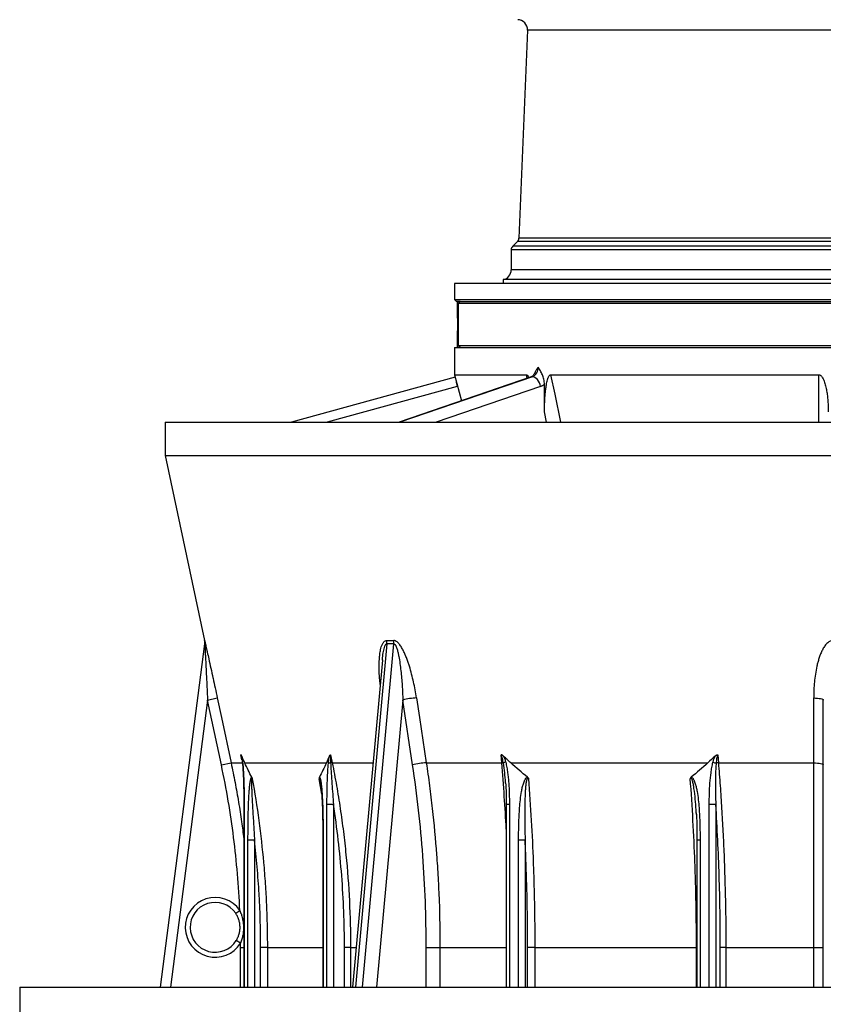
# Model space of a CAD drawing. Header units: millimetres. Extents: x 1225 to 2867, y 133 to 3867.
# Tile 3 of 12: x 1225 to 2031, y 869 to 1857. Entities that reach past the tile are written whole.
import ezdxf

# ---------------------------------------------------------------- set-up
doc = ezdxf.new("R2010")
doc.units = ezdxf.units.MM

msp = doc.modelspace()

# ---------------------------------------------------------------- linework, layer by layer
at = {"color": 7, "linetype": 'Continuous', "lineweight": 25}
for p, q in [((1733.81, 1846.43), (1725.15, 1637.49)), ((1723.69, 1634.16), (1719, 1629.47)), ((1717.54, 1625.93), (1717.54, 1605.82)), ((1660.54, 1592), (1660.54, 1576)), ((2430.54, 1592), (1660.54, 1592)), ((1709.54, 1596.03), (1709.54, 1592)), ((2381.54, 1596.03), (1709.54, 1596.03)), ((1660.54, 1576), (1662.54, 1574)), ((1660.54, 1576), (2430.54, 1576)), ((1666.24, 1574), (1662.54, 1574)), ((1663.54, 1559.73), (1663.54, 1574)), ((1663.56, 1574), (1663.56, 1559.48)), ((2430.54, 1572), (1664.5, 1572)), ((1664.5, 1530), (1664.5, 1572)), ((1666.24, 1574), (2428.54, 1574)), ((1663.54, 1559.73), (1663.54, 1542.28)), ((1663.54, 1528), (1663.54, 1542.28)), ((1663.56, 1542.52), (1663.56, 1528)), ((1660.54, 1528), (1660.54, 1500.5)), ((1660.54, 1528), (2430.54, 1528)), ((1664.5, 1530), (2430.54, 1530)), ((1661.19, 1498.05), (1497.29, 1453)), ((1737.52, 1498.32), (1605.3, 1453)), ((1738.74, 1498.52), (1605.93, 1453)), ((1660.54, 1500.5), (1667.55, 1474.34)), ((1660.54, 1500.5), (1732.75, 1500.5)), ((1757.08, 1500.5), (2026.03, 1500.5)), ((2026.04, 1453), (2026.03, 1500.5)), ((1663.26, 1488.86), (1532.8, 1453)), ((1746.99, 1488.86), (1642.38, 1453)), ((1750.87, 1463.32), (1750.87, 1490.93)), ((1753.03, 1453), (1750.87, 1463.32)), ((1370.54, 1453), (1370.54, 1419.35)), ((1370.54, 1453), (2720.54, 1453)), ((1370.54, 1419.35), (1409.98, 1233.79)), ((1370.54, 1419.35), (2720.54, 1419.35)), ((1365.69, 886), (1410.12, 1230.49)), ((1588.31, 1214.28), (1558.37, 886)), ((1588.32, 1214.39), (1588.31, 1214.28)), ((1588.36, 1214.28), (1588.39, 1214.57)), ((1412.93, 1174.11), (1422.71, 1176.19)), ((1426.8, 1108.92), (1412.93, 1174.11)), ((1618.63, 1108.92), (1608.83, 1174.11)), ((2030.54, 886), (2030.54, 1174.11)), ((1446.94, 1116.96), (1447.02, 1116.56)), ((1536.38, 1119.25), (1538.03, 1111)), ((1708.08, 1111), (1707.39, 1119.25)), ((1924.61, 1119.25), (1925.29, 1111)), ((1426.8, 1108.92), (1436.57, 1111)), ((1436.57, 1111), (1448.06, 1111)), ((1450.28, 1111), (1532.14, 1111)), ((1632.33, 1111), (1708.08, 1111)), ((1717.11, 1111), (1914.74, 1111)), ((1925.29, 1111), (2020.93, 1111)), ((1526.23, 1091.72), (1526.18, 1092.04)), ((1711.88, 1090.63), (1711.87, 1090.87)), ((1449.31, 1069.25), (1449.31, 886)), ((1539.26, 1069.25), (1532.73, 1069.25)), ((1712.6, 1069.25), (1712.6, 886)), ((1922.7, 1069.25), (1916.17, 1069.25)), ((1903.15, 1060.65), (1903.13, 1060.97)), ((1460.05, 1033.34), (1453.51, 1033.34)), ((1528.52, 1033.34), (1528.52, 886)), ((1731.46, 1033.34), (1724.92, 1033.34)), ((1903.84, 1033.34), (1903.84, 886)), ((1441.15, 960.14), (1445.27, 962.97)), ((1446.05, 930.21), (1441.79, 932.85)), ((1472.93, 925.87), (1466.16, 925.87)), ((1556.33, 925.87), (1550.27, 925.87)), ((1632.25, 925.87), (1646.09, 925.87)), ((1741.19, 925.87), (1733.99, 925.87)), ((1741.19, 925.87), (1903.34, 925.87)), ((1932.84, 925.87), (1927.26, 925.87)), ((1932.84, 925.87), (2020.95, 925.87)), ((2020.95, 925.87), (2030.54, 925.87)), ((1224.54, 886), (1224.54, 849)), ((1224.54, 886), (2866.54, 886))]:
    msp.add_line(p, q, dxfattribs=at)
at = {"color": 1, "linetype": 'Continuous', "lineweight": 25}
for p, q in [((2357.26, 1846.43), (1733.81, 1846.43)), ((2367.38, 1634.16), (1723.69, 1634.16)), ((2365.92, 1637.49), (1725.15, 1637.49)), ((2373.54, 1625.93), (1717.54, 1625.93)), ((2372.07, 1629.47), (1719, 1629.47)), ((2373.54, 1605.82), (1717.54, 1605.82)), ((1733.5, 1496.94), (1732.75, 1500.5)), ((1663.63, 1488.96), (1663.26, 1488.86)), ((1409.99, 1233.84), (1410.09, 1233.45)), ((1592.7, 1230.49), (1561.28, 886)), ((1568.35, 886), (1599.77, 1230.49)), ((1412.93, 1174.11), (1375.78, 886)), ((1608.83, 1174.11), (1582.55, 886)), ((1447.44, 1114.07), (1446.41, 1119.25)), ((1538.03, 1111), (1578.89, 1111)), ((1527.47, 1079.79), (1524.94, 1095.19)), ((1526.29, 1091.37), (1526.42, 1090.62)), ((1449.69, 1069.25), (1449.31, 1069.25)), ((1449.69, 1069.25), (1449.69, 886)), ((1532.73, 886), (1532.73, 1069.25)), ((1539.26, 1069.25), (1539.26, 886)), ((1715.68, 1069.25), (1712.6, 1069.25)), ((1715.68, 1069.25), (1715.68, 886)), ((1916.17, 886), (1916.17, 1069.25)), ((1922.7, 1069.25), (1922.7, 886)), ((1903.17, 1060.3), (1903.32, 1057.47)), ((1453.51, 886), (1453.51, 1033.34)), ((1460.05, 1033.34), (1460.05, 886)), ((1528.9, 1033.34), (1528.52, 1033.34)), ((1528.9, 1033.34), (1528.9, 886)), ((1724.92, 886), (1724.92, 1033.34)), ((1731.46, 1033.34), (1731.46, 886)), ((1906.93, 1033.34), (1903.84, 1033.34)), ((1906.93, 1033.34), (1906.93, 886)), ((1446.06, 925.87), (1449.31, 925.87)), ((1446.06, 886), (1446.06, 925.87)), ((1466.16, 886), (1466.16, 925.87)), ((1472.93, 925.87), (1528.52, 925.87)), ((1472.93, 925.87), (1472.93, 886)), ((1550.27, 886), (1550.27, 925.87)), ((1556.33, 925.87), (1562, 925.87)), ((1556.33, 925.87), (1556.33, 886)), ((1632.25, 886), (1632.25, 925.87)), ((1646.09, 925.87), (1712.6, 925.87)), ((1646.09, 925.87), (1646.09, 886)), ((1733.99, 886), (1733.99, 925.87)), ((1741.19, 925.87), (1741.19, 886)), ((1903.84, 925.87), (1903.34, 925.87)), ((1903.34, 886), (1903.34, 925.87)), ((1927.26, 886), (1927.26, 925.87)), ((1932.84, 925.87), (1932.84, 886)), ((2020.95, 886), (2020.95, 925.87))]:
    msp.add_line(p, q, dxfattribs=at)
at = {"color": 1, "linetype": 'Continuous', "lineweight": 25, "flags": 128}
msp.add_lwpolyline([(1738.74, 1498.52), (1737.56, 1498.33), (1737.52, 1498.32)], dxfattribs=at)
at = {"color": 7, "linetype": 'Continuous', "lineweight": 25, "flags": 128}
for points in [[(1746.99, 1488.86), (1746.48, 1490.74), (1745.75, 1492.55), (1744.82, 1494.22), (1743.74, 1495.69), (1742.54, 1496.89), (1741.28, 1497.78), (1739.99, 1498.33), (1738.74, 1498.52)], [(1757.08, 1500.5), (1761.13, 1481.18), (1767.04, 1453)], [(1422.71, 1176.19), (1426.87, 1156.62), (1436.57, 1111)], [(1622.53, 1176.19), (1625.48, 1156.62), (1632.33, 1111)], [(2020.93, 1111), (2020.93, 1130.56), (2020.92, 1176.19)], [(2020.92, 1176.19), (2022.82, 1176.13), (2024.63, 1176.01), (2026.29, 1175.81), (2027.74, 1175.55), (2028.93, 1175.24), (2029.81, 1174.89), (2030.35, 1174.5), (2030.54, 1174.11)], [(2020.93, 1111), (2022.82, 1110.95), (2024.63, 1110.82), (2026.29, 1110.62), (2027.75, 1110.36), (2028.93, 1110.05), (2029.81, 1109.7), (2030.35, 1109.32), (2030.54, 1108.92)]]:
    msp.add_lwpolyline(points, dxfattribs=at)
at = {"color": 7, "linetype": 'Continuous', "lineweight": 25}
for centre, radius, start, end in [((1723.82, 1846.84), 10, 357.62642, 89), ((1720.16, 1637.69), 5, 315, 357.62642), ((1722.54, 1625.93), 5, 135, 180), ((1707.54, 1605.82), 10, 281.53696, 0), ((1734.66, 1507.53), 9.9, 294.35203, 3.72717), ((1742.39, 1502.11), 14.03, 289.15882, 307.17384), ((1400.2, 1231.71), 10, 352.65139, 12.0182), ((1400.21, 1231.76), 10, 352.65122, 12.00989), ((1578.77, 1231.99), 14, 353.84775, 7.62134), ((1585.68, 1231.54), 14.12, 355.72721, 9.39564), ((1624.18, 1119.13), 57.08, 91.64733, 105.60016), ((1537.7, 1117.26), 6.58, 238.46433, 258.76804), ((1539.91, 1088.52), 22.56, 94.77022, 98.90039), ((1633.98, 1053.94), 57.09, 91.65557, 105.59979), ((1707.82, 1102.5), 8.51, 77.63178, 88.25391), ((1717.53, 1092.54), 19.9, 106.13658, 113.35164), ((1933.35, 1156.16), 46.51, 253.13054, 257.20254), ((1926.33, 1085.84), 25.18, 92.3569, 97.48814), ((1420.54, 946), 30, 34.45076, 328.24919), ((1420.54, 946), 25, 34.45076, 328.24919)]:
    msp.add_arc(centre, radius, start, end, dxfattribs=at)
at = {"color": 1, "linetype": 'Continuous', "lineweight": 25}
for centre, radius, start, end in [((1699.98, 1498.67), 38.01, 186.87043, 194.96384), ((1448.45, 1111.08), 0.649, 117.04277, 175.9457)]:
    msp.add_arc(centre, radius, start, end, dxfattribs=at)
at = {"color": 7, "linetype": 'Continuous', "lineweight": 25}
msp.add_ellipse((1663.11, 1551), major_axis=(0, 9.5), ratio=0.105104, start_param=3.608992, end_param=5.815786, dxfattribs=at)
for points, knots in [([(1666.24, 1574), (1666.03, 1573.73), (1665.76, 1573.41), (1665.18, 1572.74), (1664.85, 1572.38), (1664.5, 1572)], [0, 0, 0, 0, 0.5, 0.5, 1, 1, 1, 1]), ([(1664.5, 1530), (1664.85, 1529.63), (1665.17, 1529.27), (1665.76, 1528.6), (1666.03, 1528.28), (1666.24, 1528)], [0, 0, 0, 0, 0.5, 0.5, 1, 1, 1, 1]), ([(1741.04, 1502.12), (1740.92, 1501.87), (1740.6, 1501.17), (1739.97, 1500.26), (1739.23, 1499.41), (1738.51, 1498.81), (1737.93, 1498.47), (1737.64, 1498.36), (1737.52, 1498.32)], [0, 0, 0, 0, 0.10635, 0.290496, 0.476638, 0.667662, 0.868421, 1, 1, 1, 1]), ([(1741.07, 1502.11), (1741.59, 1503.14), (1742.67, 1505.25), (1743.9, 1507.17), (1744.53, 1508.17), (1744.53, 1508.17)], [0, 0, 0, 0, 0.483784, 0.997548, 1, 1, 1, 1]), ([(1750.87, 1490.93), (1750.87, 1491.79), (1750.81, 1492.64), (1750.62, 1494.32), (1750.47, 1495.14), (1749.92, 1497.58), (1749.41, 1499.08), (1748.51, 1501.21), (1748.18, 1501.9), (1747.5, 1503.23), (1747.14, 1503.88), (1746.42, 1505.14), (1746.04, 1505.76), (1745.48, 1506.67), (1745.29, 1506.97), (1744.91, 1507.57), (1744.72, 1507.88), (1744.53, 1508.17)], [0, 0, 0, 0, 0.125, 0.125, 0.25, 0.25, 0.5, 0.5, 0.625, 0.625, 0.75, 0.75, 0.875, 0.875, 0.9375, 0.9375, 1, 1, 1, 1]), ([(1732.75, 1500.5), (1732.95, 1500.46), (1733.4, 1500.36), (1734.14, 1499.46), (1734.68, 1498.44), (1734.92, 1497.6), (1734.96, 1497.44)], [0, 0, 0, 0, 0.202492, 0.450156, 0.893888, 1, 1, 1, 1]), ([(1750.87, 1463.32), (1750.87, 1466.65), (1750.94, 1469.98), (1751.16, 1474.95), (1751.26, 1476.61), (1751.49, 1479.92), (1751.64, 1481.57), (1751.98, 1484.86), (1752.18, 1486.5), (1752.66, 1489.76), (1752.94, 1491.37), (1753.46, 1493.74), (1753.65, 1494.53), (1753.97, 1495.67), (1754.08, 1496.05), (1754.33, 1496.8), (1754.46, 1497.16), (1754.74, 1497.88), (1754.89, 1498.23), (1755.22, 1498.89), (1755.41, 1499.21), (1755.71, 1499.63), (1755.81, 1499.76), (1756.04, 1500.01), (1756.16, 1500.12), (1756.4, 1500.3), (1756.53, 1500.37), (1756.8, 1500.47), (1756.94, 1500.5), (1757.08, 1500.5)], [0, 0, 0, 0, 0.25, 0.25, 0.375, 0.375, 0.5, 0.5, 0.625, 0.625, 0.75, 0.75, 0.8125, 0.8125, 0.84375, 0.84375, 0.875, 0.875, 0.90625, 0.90625, 0.9375, 0.9375, 0.953125, 0.953125, 0.96875, 0.96875, 0.984375, 0.984375, 1, 1, 1, 1]), ([(2026.03, 1500.5), (2026.24, 1500.5), (2026.45, 1500.47), (2026.86, 1500.37), (2027.06, 1500.29), (2027.44, 1500.11), (2027.62, 1500), (2027.96, 1499.75), (2028.13, 1499.61), (2028.59, 1499.18), (2028.86, 1498.86), (2029.37, 1498.19), (2029.61, 1497.83), (2030.25, 1496.75), (2030.62, 1495.99), (2031.27, 1494.46), (2031.56, 1493.68), (2032.09, 1492.09), (2032.33, 1491.28), (2032.77, 1489.67), (2032.97, 1488.86), (2033.52, 1486.42), (2033.83, 1484.79), (2034.35, 1481.52), (2034.57, 1479.87), (2034.93, 1476.58), (2035.08, 1474.93), (2035.43, 1469.97), (2035.54, 1466.65), (2035.54, 1463.32)], [0, 0, 0, 0, 0.015625, 0.015625, 0.03125, 0.03125, 0.046875, 0.046875, 0.0625, 0.0625, 0.09375, 0.09375, 0.125, 0.125, 0.1875, 0.1875, 0.25, 0.25, 0.3125, 0.3125, 0.375, 0.375, 0.5, 0.5, 0.625, 0.625, 0.75, 0.75, 1, 1, 1, 1]), ([(1410.09, 1233.45), (1410.09, 1233.45), (1410.14, 1233.28), (1410.42, 1232.07), (1410.84, 1230.25), (1411.36, 1227.97), (1411.98, 1225.28), (1412.92, 1221.09), (1414.34, 1214.72), (1416.26, 1206.05), (1417.7, 1199.46), (1418.44, 1196.05), (1418.46, 1195.93)], [0, 0, 0, 0, 0.000582, 0.072506, 0.132451, 0.19388, 0.275332, 0.35687, 0.52413, 0.756616, 0.991117, 1, 1, 1, 1]), ([(1410.12, 1230.49), (1410.12, 1230.49), (1410.13, 1230.48), (1410.13, 1230.41), (1410.14, 1230.36), (1410.14, 1230.23), (1410.15, 1230.15), (1410.16, 1229.97), (1410.17, 1229.87), (1410.19, 1229.57), (1410.2, 1229.34), (1410.23, 1228.85), (1410.24, 1228.6), (1410.28, 1227.81), (1410.32, 1227.27), (1410.38, 1226.16), (1410.41, 1225.59), (1410.5, 1223.86), (1410.56, 1222.69), (1410.69, 1220.33), (1410.75, 1219.14), (1410.93, 1215.56), (1411.06, 1213.15), (1411.3, 1208.3), (1411.42, 1205.87), (1411.66, 1201), (1411.78, 1198.56), (1412.02, 1193.68), (1412.13, 1191.24), (1412.48, 1183.91), (1412.71, 1179.01), (1412.93, 1174.11)], [0, 0, 0, 0, 0.007813, 0.007813, 0.015625, 0.015625, 0.023438, 0.023438, 0.03125, 0.03125, 0.046875, 0.046875, 0.0625, 0.0625, 0.09375, 0.09375, 0.125, 0.125, 0.1875, 0.1875, 0.25, 0.25, 0.375, 0.375, 0.5, 0.5, 0.625, 0.625, 0.75, 0.75, 1, 1, 1, 1]), ([(1622.53, 1176.19), (1621.73, 1181.56), (1620.75, 1186.9), (1618.99, 1194.86), (1618.36, 1197.5), (1616.98, 1202.77), (1616.24, 1205.39), (1615.01, 1209.3), (1614.59, 1210.61), (1613.7, 1213.2), (1613.23, 1214.5), (1612.24, 1217.07), (1611.73, 1218.34), (1610.65, 1220.85), (1610.08, 1222.09), (1608.87, 1224.51), (1608.23, 1225.7), (1607.19, 1227.42), (1606.83, 1227.99), (1606.07, 1229.09), (1605.68, 1229.62), (1604.87, 1230.64), (1604.45, 1231.12), (1603.79, 1231.78), (1603.56, 1232), (1603.09, 1232.4), (1602.86, 1232.59), (1602.38, 1232.93), (1602.13, 1233.09), (1601.64, 1233.36), (1601.38, 1233.48), (1600.62, 1233.77), (1600.12, 1233.86), (1599.62, 1233.84)], [0, 0, 0, 0, 0.25, 0.25, 0.375, 0.375, 0.5, 0.5, 0.5625, 0.5625, 0.625, 0.625, 0.6875, 0.6875, 0.75, 0.75, 0.8125, 0.8125, 0.84375, 0.84375, 0.875, 0.875, 0.90625, 0.90625, 0.921875, 0.921875, 0.9375, 0.9375, 0.953125, 0.953125, 0.96875, 0.96875, 1, 1, 1, 1]), ([(1599.77, 1230.49), (1599.88, 1230.49), (1599.99, 1230.48), (1600.21, 1230.41), (1600.32, 1230.36), (1600.52, 1230.23), (1600.62, 1230.15), (1600.81, 1229.97), (1600.9, 1229.87), (1601.16, 1229.57), (1601.31, 1229.34), (1601.6, 1228.85), (1601.73, 1228.6), (1602.11, 1227.81), (1602.33, 1227.27), (1602.73, 1226.16), (1602.92, 1225.59), (1603.44, 1223.86), (1603.73, 1222.69), (1604.28, 1220.33), (1604.52, 1219.14), (1605.2, 1215.56), (1605.59, 1213.15), (1606.27, 1208.3), (1606.57, 1205.87), (1607.11, 1201), (1607.34, 1198.56), (1607.76, 1193.68), (1607.95, 1191.24), (1608.43, 1183.91), (1608.67, 1179.01), (1608.83, 1174.11)], [0, 0, 0, 0, 0.007813, 0.007813, 0.015625, 0.015625, 0.023438, 0.023438, 0.03125, 0.03125, 0.046875, 0.046875, 0.0625, 0.0625, 0.09375, 0.09375, 0.125, 0.125, 0.1875, 0.1875, 0.25, 0.25, 0.375, 0.375, 0.5, 0.5, 0.625, 0.625, 0.75, 0.75, 1, 1, 1, 1]), ([(2040.61, 1233.84), (2040.26, 1233.85), (2039.92, 1233.83), (2039.23, 1233.74), (2038.89, 1233.67), (2037.88, 1233.39), (2037.26, 1233.11), (2036.36, 1232.6), (2036.07, 1232.41), (2035.51, 1232.01), (2035.24, 1231.8), (2034.46, 1231.14), (2033.97, 1230.66), (2033.05, 1229.65), (2032.62, 1229.12), (2031.81, 1228.03), (2031.44, 1227.47), (2030.72, 1226.32), (2030.38, 1225.74), (2029.73, 1224.55), (2029.42, 1223.94), (2028.54, 1222.12), (2028.01, 1220.87), (2027.03, 1218.36), (2026.59, 1217.08), (2025.77, 1214.51), (2025.39, 1213.21), (2024.7, 1210.62), (2024.39, 1209.32), (2023.52, 1205.4), (2023.04, 1202.78), (2022.24, 1197.51), (2021.92, 1194.86), (2021.16, 1186.9), (2020.92, 1181.56), (2020.92, 1176.19)], [0, 0, 0, 0, 0.015625, 0.015625, 0.03125, 0.03125, 0.0625, 0.0625, 0.078125, 0.078125, 0.09375, 0.09375, 0.125, 0.125, 0.15625, 0.15625, 0.1875, 0.1875, 0.21875, 0.21875, 0.25, 0.25, 0.3125, 0.3125, 0.375, 0.375, 0.4375, 0.4375, 0.5, 0.5, 0.625, 0.625, 0.75, 0.75, 1, 1, 1, 1]), ([(1447.3, 1117.65), (1447.14, 1118.01), (1446.99, 1118.35), (1446.76, 1118.77), (1446.69, 1118.9), (1446.58, 1119.06), (1446.54, 1119.11), (1446.49, 1119.17), (1446.47, 1119.19), (1446.44, 1119.22), (1446.42, 1119.24), (1446.41, 1119.25)], [0, 0, 0, 0, 0.5, 0.5, 0.75, 0.75, 0.875, 0.875, 0.9375, 0.9375, 1, 1, 1, 1]), ([(1446.99, 1116.84), (1447, 1116.81), (1447.08, 1116.4), (1447.27, 1115.3), (1447.55, 1113.46), (1447.71, 1111.95), (1447.81, 1111.12)], [0, 0, 0, 0, 0.017931, 0.238131, 0.577336, 1, 1, 1, 1]), ([(1450.28, 1111), (1449.78, 1112.09), (1449.28, 1113.19), (1448.28, 1115.4), (1447.79, 1116.52), (1447.3, 1117.65)], [0, 0, 0, 0, 0.5, 0.5, 1, 1, 1, 1]), ([(1447.3, 1117.65), (1447.49, 1116.7), (1447.65, 1115.71), (1447.93, 1113.7), (1448.05, 1112.68), (1448.16, 1111.65)], [0, 0, 0, 0, 0.5, 0.5, 1, 1, 1, 1]), ([(1534.26, 1111.65), (1534.37, 1112.68), (1534.49, 1113.7), (1534.77, 1115.71), (1534.92, 1116.7), (1535.11, 1117.65)], [0, 0, 0, 0, 0.5, 0.5, 1, 1, 1, 1]), ([(1535.11, 1117.65), (1535.27, 1118.01), (1535.45, 1118.35), (1535.76, 1118.77), (1535.87, 1118.9), (1536.05, 1119.06), (1536.11, 1119.11), (1536.24, 1119.19), (1536.31, 1119.23), (1536.38, 1119.25)], [0, 0, 0, 0, 0.5, 0.5, 0.75, 0.75, 0.875, 0.875, 1, 1, 1, 1]), ([(1536.38, 1119.25), (1536.34, 1118.93), (1536.32, 1118.6), (1536.29, 1117.91), (1536.28, 1117.57), (1536.27, 1116.52), (1536.27, 1115.82), (1536.31, 1113.68), (1536.36, 1112.25), (1536.42, 1110.81)], [0, 0, 0, 0, 0.125, 0.125, 0.25, 0.25, 0.5, 0.5, 1, 1, 1, 1]), ([(1709.93, 1117.65), (1709.55, 1118.01), (1709.15, 1118.35), (1708.52, 1118.77), (1708.31, 1118.9), (1707.97, 1119.06), (1707.85, 1119.11), (1707.68, 1119.17), (1707.62, 1119.19), (1707.51, 1119.22), (1707.45, 1119.24), (1707.39, 1119.25)], [0, 0, 0, 0, 0.5, 0.5, 0.75, 0.75, 0.875, 0.875, 0.9375, 0.9375, 1, 1, 1, 1]), ([(1709.64, 1110.81), (1709.39, 1112.25), (1709.11, 1113.68), (1708.61, 1115.81), (1708.42, 1116.52), (1708.1, 1117.57), (1707.98, 1117.91), (1707.72, 1118.6), (1707.57, 1118.93), (1707.39, 1119.25)], [0, 0, 0, 0, 0.5, 0.5, 0.75, 0.75, 0.875, 0.875, 1, 1, 1, 1]), ([(1717.11, 1111), (1715.9, 1112.09), (1714.69, 1113.19), (1712.3, 1115.4), (1711.11, 1116.52), (1709.93, 1117.65)], [0, 0, 0, 0, 0.5, 0.5, 1, 1, 1, 1]), ([(1709.93, 1117.65), (1710.39, 1116.69), (1710.76, 1115.71), (1711.44, 1113.7), (1711.73, 1112.68), (1712, 1111.65)], [0, 0, 0, 0, 0.5, 0.5, 1, 1, 1, 1]), ([(1919.85, 1111.65), (1920.12, 1112.68), (1920.42, 1113.7), (1921.09, 1115.71), (1921.47, 1116.7), (1921.92, 1117.65)], [0, 0, 0, 0, 0.5, 0.5, 1, 1, 1, 1]), ([(1921.92, 1117.65), (1922.3, 1118.01), (1922.71, 1118.35), (1923.38, 1118.77), (1923.61, 1118.9), (1923.97, 1119.06), (1924.1, 1119.11), (1924.35, 1119.19), (1924.48, 1119.23), (1924.61, 1119.25)], [0, 0, 0, 0, 0.5, 0.5, 0.75, 0.75, 0.875, 0.875, 1, 1, 1, 1]), ([(1924.61, 1119.25), (1924.46, 1118.93), (1924.34, 1118.6), (1924.13, 1117.91), (1924.05, 1117.57), (1923.8, 1116.52), (1923.68, 1115.82), (1923.34, 1113.68), (1923.18, 1112.25), (1923.05, 1110.81)], [0, 0, 0, 0, 0.125, 0.125, 0.25, 0.25, 0.5, 0.5, 1, 1, 1, 1]), ([(1445.27, 962.97), (1444.24, 987.51), (1442.18, 1011.94), (1436.02, 1060.59), (1431.93, 1084.81), (1426.8, 1108.92)], [0, 0, 0, 0, 0.5, 0.5, 1, 1, 1, 1]), ([(1447.82, 1111.12), (1447.84, 1110.95), (1447.99, 1109.71), (1448.21, 1107.16), (1448.48, 1103.27), (1448.74, 1098.33), (1448.98, 1092.35), (1449.17, 1085.28), (1449.29, 1077.51), (1449.3, 1072.07), (1449.31, 1069.25)], [0, 0, 0, 0, 0.013266, 0.093256, 0.184813, 0.295259, 0.447479, 0.61272, 0.799383, 1, 1, 1, 1]), ([(1448.16, 1111.65), (1448.35, 1109.93), (1448.5, 1108.2), (1448.76, 1104.71), (1448.87, 1102.96), (1449.06, 1099.44), (1449.15, 1097.68), (1449.29, 1094.14), (1449.35, 1092.36), (1449.51, 1087.04), (1449.58, 1083.48), (1449.67, 1076.37), (1449.69, 1072.81), (1449.69, 1069.25)], [0, 0, 0, 0, 0.125, 0.125, 0.25, 0.25, 0.375, 0.375, 0.5, 0.5, 0.75, 0.75, 1, 1, 1, 1]), ([(1532.73, 1069.25), (1532.73, 1072.81), (1532.75, 1076.37), (1532.84, 1083.49), (1532.91, 1087.04), (1533.12, 1094.14), (1533.26, 1097.68), (1533.55, 1102.95), (1533.66, 1104.71), (1533.92, 1108.19), (1534.07, 1109.93), (1534.26, 1111.65)], [0, 0, 0, 0, 0.25, 0.25, 0.5, 0.5, 0.75, 0.75, 0.875, 0.875, 1, 1, 1, 1]), ([(1536.42, 1110.81), (1536.49, 1109.09), (1536.58, 1107.37), (1536.77, 1103.92), (1536.88, 1102.19), (1537.21, 1097.01), (1537.45, 1093.54), (1537.95, 1086.61), (1538.21, 1083.14), (1538.73, 1076.19), (1539, 1072.72), (1539.26, 1069.25)], [0, 0, 0, 0, 0.125, 0.125, 0.25, 0.25, 0.5, 0.5, 0.75, 0.75, 1, 1, 1, 1]), ([(1538.03, 1111), (1539.55, 1103.39), (1540.98, 1095.76), (1543.64, 1080.47), (1544.88, 1072.8), (1547.17, 1057.43), (1548.22, 1049.74), (1550.13, 1034.33), (1550.99, 1026.62), (1554.8, 988.02), (1556.33, 957.01), (1556.33, 925.87)], [0, 0, 0, 0, 0.125, 0.125, 0.25, 0.25, 0.375, 0.375, 0.5, 0.5, 1, 1, 1, 1]), ([(1632.33, 1111), (1633.48, 1103.4), (1634.55, 1095.77), (1636.55, 1080.48), (1637.48, 1072.82), (1640.06, 1049.8), (1641.49, 1034.4), (1643.21, 1011.21), (1643.72, 1003.47), (1644.58, 987.97), (1644.94, 980.22), (1645.8, 956.96), (1646.09, 941.42), (1646.09, 925.87)], [0, 0, 0, 0, 0.125, 0.125, 0.25, 0.25, 0.5, 0.5, 0.625, 0.625, 0.75, 0.75, 1, 1, 1, 1]), ([(1712, 1111.65), (1712.45, 1109.93), (1712.81, 1108.2), (1713.44, 1104.71), (1713.71, 1102.96), (1714.18, 1099.44), (1714.38, 1097.68), (1714.73, 1094.14), (1714.88, 1092.36), (1715.25, 1087.04), (1715.42, 1083.48), (1715.64, 1076.37), (1715.68, 1072.81), (1715.68, 1069.25)], [0, 0, 0, 0, 0.125, 0.125, 0.25, 0.25, 0.375, 0.375, 0.5, 0.5, 0.75, 0.75, 1, 1, 1, 1]), ([(1916.17, 1069.25), (1916.17, 1072.81), (1916.21, 1076.37), (1916.43, 1083.49), (1916.6, 1087.04), (1917.1, 1094.14), (1917.44, 1097.68), (1918.14, 1102.95), (1918.41, 1104.71), (1919.04, 1108.19), (1919.41, 1109.93), (1919.85, 1111.65)], [0, 0, 0, 0, 0.25, 0.25, 0.5, 0.5, 0.75, 0.75, 0.875, 0.875, 1, 1, 1, 1]), ([(1923.05, 1110.81), (1922.89, 1109.09), (1922.77, 1107.37), (1922.59, 1103.92), (1922.52, 1102.19), (1922.37, 1097.01), (1922.33, 1093.54), (1922.33, 1086.61), (1922.37, 1083.14), (1922.5, 1076.19), (1922.59, 1072.72), (1922.7, 1069.25)], [0, 0, 0, 0, 0.125, 0.125, 0.25, 0.25, 0.5, 0.5, 0.75, 0.75, 1, 1, 1, 1]), ([(1925.29, 1111), (1925.92, 1103.39), (1926.51, 1095.76), (1927.61, 1080.47), (1928.12, 1072.8), (1929.06, 1057.43), (1929.49, 1049.74), (1930.28, 1034.33), (1930.63, 1026.62), (1932.2, 988.02), (1932.84, 957.01), (1932.84, 925.87)], [0, 0, 0, 0, 0.125, 0.125, 0.25, 0.25, 0.375, 0.375, 0.5, 0.5, 1, 1, 1, 1]), ([(2020.95, 925.87), (2020.95, 933.65), (2020.95, 941.42), (2020.95, 956.97), (2020.95, 964.73), (2020.95, 988.01), (2020.95, 1003.49), (2020.95, 1026.69), (2020.94, 1034.41), (2020.94, 1049.82), (2020.94, 1057.5), (2020.94, 1080.51), (2020.93, 1095.79), (2020.93, 1111)], [0, 0, 0, 0, 0.125, 0.125, 0.25, 0.25, 0.5, 0.5, 0.625, 0.625, 0.75, 0.75, 1, 1, 1, 1]), ([(1453.51, 1033.34), (1453.51, 1038.79), (1453.54, 1044.24), (1453.64, 1052.41), (1453.68, 1055.14), (1453.79, 1060.58), (1453.86, 1063.3), (1454.03, 1068.72), (1454.13, 1071.42), (1454.39, 1076.82), (1454.54, 1079.51), (1454.83, 1083.53), (1454.94, 1084.87), (1455.19, 1087.53), (1455.33, 1088.85), (1455.58, 1090.79), (1455.67, 1091.43), (1455.87, 1092.69), (1455.98, 1093.31), (1456.18, 1094.21), (1456.25, 1094.51), (1456.4, 1095.08), (1456.48, 1095.35), (1456.66, 1095.85), (1456.76, 1096.08), (1456.98, 1096.46), (1457.1, 1096.6), (1457.24, 1096.65)], [0, 0, 0, 0, 0.25, 0.25, 0.375, 0.375, 0.5, 0.5, 0.625, 0.625, 0.75, 0.75, 0.8125, 0.8125, 0.875, 0.875, 0.90625, 0.90625, 0.9375, 0.9375, 0.953125, 0.953125, 0.96875, 0.96875, 0.984375, 0.984375, 1, 1, 1, 1]), ([(1457.74, 1095.19), (1457.72, 1095.26), (1457.69, 1095.33), (1457.64, 1095.46), (1457.61, 1095.52), (1457.55, 1095.62), (1457.52, 1095.66), (1457.45, 1095.71), (1457.42, 1095.71), (1457.36, 1095.68), (1457.33, 1095.64), (1457.29, 1095.54), (1457.27, 1095.49), (1457.22, 1095.3), (1457.19, 1095.16), (1457.13, 1094.73), (1457.11, 1094.42), (1457.07, 1093.8), (1457.06, 1093.48), (1457.04, 1092.51), (1457.03, 1091.86), (1457.04, 1090.56), (1457.05, 1089.91), (1457.09, 1087.94), (1457.13, 1086.61), (1457.22, 1083.97), (1457.28, 1082.64), (1457.46, 1078.66), (1457.59, 1076), (1457.88, 1070.68), (1458.02, 1068.02), (1458.48, 1060.03), (1458.8, 1054.69), (1459.43, 1044.02), (1459.74, 1038.68), (1460.05, 1033.34)], [0, 0, 0, 0, 0.003906, 0.003906, 0.007813, 0.007813, 0.011719, 0.011719, 0.015625, 0.015625, 0.019531, 0.019531, 0.023438, 0.023438, 0.03125, 0.03125, 0.046875, 0.046875, 0.0625, 0.0625, 0.09375, 0.09375, 0.125, 0.125, 0.1875, 0.1875, 0.25, 0.25, 0.375, 0.375, 0.5, 0.5, 0.75, 0.75, 1, 1, 1, 1]), ([(1457.24, 1096.65), (1457.28, 1096.56), (1457.33, 1096.46), (1457.42, 1096.24), (1457.46, 1096.12), (1457.55, 1095.87), (1457.59, 1095.74), (1457.67, 1095.47), (1457.71, 1095.33), (1457.74, 1095.19)], [0, 0, 0, 0, 0.25, 0.25, 0.5, 0.5, 0.75, 0.75, 1, 1, 1, 1]), ([(1457.74, 1095.19), (1462.79, 1067.3), (1466.58, 1039.23), (1469.75, 1003.92), (1470.31, 996.85), (1471.26, 982.68), (1471.66, 975.58), (1472.29, 961.39), (1472.53, 954.29), (1472.85, 940.08), (1472.93, 932.98), (1472.93, 925.87)], [0, 0, 0, 0, 0.5, 0.5, 0.625, 0.625, 0.75, 0.75, 0.875, 0.875, 1, 1, 1, 1]), ([(1525.18, 1096.65), (1525.09, 1096.47), (1525.02, 1096.25), (1524.96, 1095.87), (1524.95, 1095.74), (1524.94, 1095.47), (1524.94, 1095.33), (1524.94, 1095.19)], [0, 0, 0, 0, 0.5, 0.5, 0.75, 0.75, 1, 1, 1, 1]), ([(1525.18, 1096.65), (1525.31, 1096.6), (1525.44, 1096.46), (1525.66, 1096.08), (1525.76, 1095.85), (1525.94, 1095.35), (1526.02, 1095.08), (1526.17, 1094.51), (1526.24, 1094.21), (1526.43, 1093.31), (1526.54, 1092.69), (1526.74, 1091.43), (1526.83, 1090.79), (1527.08, 1088.85), (1527.22, 1087.53), (1527.47, 1084.87), (1527.58, 1083.53), (1527.88, 1079.51), (1528.03, 1076.82), (1528.28, 1071.42), (1528.39, 1068.72), (1528.56, 1063.3), (1528.63, 1060.58), (1528.74, 1055.14), (1528.78, 1052.41), (1528.88, 1044.24), (1528.9, 1038.79), (1528.9, 1033.34)], [0, 0, 0, 0, 0.015625, 0.015625, 0.03125, 0.03125, 0.046875, 0.046875, 0.0625, 0.0625, 0.09375, 0.09375, 0.125, 0.125, 0.1875, 0.1875, 0.25, 0.25, 0.375, 0.375, 0.5, 0.5, 0.625, 0.625, 0.75, 0.75, 1, 1, 1, 1]), ([(1526.19, 1092.04), (1526.23, 1091.8), (1526.37, 1091.01), (1526.63, 1089.23), (1526.95, 1086.61), (1527.24, 1083.27), (1527.5, 1079.35), (1527.77, 1074.26), (1528.05, 1067.9), (1528.27, 1060.28), (1528.43, 1051.69), (1528.51, 1042.63), (1528.51, 1036.38), (1528.52, 1033.34)], [0, 0, 0, 0, 0.013973, 0.044906, 0.096543, 0.153013, 0.218219, 0.297921, 0.412201, 0.541858, 0.684273, 0.846265, 1, 1, 1, 1]), ([(1711.88, 1090.87), (1711.89, 1090.81), (1712.11, 1088.39), (1712.33, 1083.24), (1712.58, 1076.09), (1712.58, 1071.31), (1712.58, 1069.25)], [0, 0, 0, 0, 0.007985, 0.336852, 0.714071, 1, 1, 1, 1]), ([(1724.92, 1033.34), (1724.92, 1038.79), (1724.98, 1044.24), (1725.22, 1052.41), (1725.32, 1055.14), (1725.59, 1060.58), (1725.75, 1063.3), (1726.17, 1068.72), (1726.42, 1071.42), (1727.03, 1076.82), (1727.4, 1079.51), (1728.11, 1083.53), (1728.37, 1084.87), (1728.97, 1087.53), (1729.31, 1088.85), (1729.92, 1090.79), (1730.13, 1091.43), (1730.62, 1092.69), (1730.89, 1093.31), (1731.36, 1094.21), (1731.52, 1094.51), (1731.89, 1095.08), (1732.08, 1095.35), (1732.52, 1095.85), (1732.75, 1096.08), (1733.29, 1096.46), (1733.59, 1096.6), (1733.91, 1096.65)], [0, 0, 0, 0, 0.25, 0.25, 0.375, 0.375, 0.5, 0.5, 0.625, 0.625, 0.75, 0.75, 0.8125, 0.8125, 0.875, 0.875, 0.90625, 0.90625, 0.9375, 0.9375, 0.953125, 0.953125, 0.96875, 0.96875, 0.984375, 0.984375, 1, 1, 1, 1]), ([(1734.87, 1095.19), (1734.83, 1095.26), (1734.78, 1095.33), (1734.67, 1095.46), (1734.61, 1095.52), (1734.48, 1095.62), (1734.41, 1095.66), (1734.26, 1095.71), (1734.18, 1095.71), (1734.02, 1095.68), (1733.95, 1095.64), (1733.83, 1095.54), (1733.77, 1095.49), (1733.62, 1095.3), (1733.54, 1095.16), (1733.32, 1094.73), (1733.21, 1094.42), (1733.01, 1093.8), (1732.92, 1093.48), (1732.7, 1092.51), (1732.58, 1091.86), (1732.37, 1090.56), (1732.28, 1089.91), (1732.03, 1087.94), (1731.91, 1086.61), (1731.7, 1083.97), (1731.61, 1082.64), (1731.39, 1078.66), (1731.3, 1076), (1731.16, 1070.68), (1731.12, 1068.02), (1731.06, 1060.03), (1731.09, 1054.69), (1731.23, 1044.02), (1731.33, 1038.68), (1731.46, 1033.34)], [0, 0, 0, 0, 0.003906, 0.003906, 0.007813, 0.007813, 0.011719, 0.011719, 0.015625, 0.015625, 0.019531, 0.019531, 0.023438, 0.023438, 0.03125, 0.03125, 0.046875, 0.046875, 0.0625, 0.0625, 0.09375, 0.09375, 0.125, 0.125, 0.1875, 0.1875, 0.25, 0.25, 0.375, 0.375, 0.5, 0.5, 0.75, 0.75, 1, 1, 1, 1]), ([(1733.91, 1096.65), (1734.03, 1096.56), (1734.13, 1096.46), (1734.32, 1096.24), (1734.41, 1096.12), (1734.57, 1095.87), (1734.64, 1095.74), (1734.76, 1095.47), (1734.82, 1095.33), (1734.87, 1095.19)], [0, 0, 0, 0, 0.25, 0.25, 0.5, 0.5, 0.75, 0.75, 1, 1, 1, 1]), ([(1734.87, 1095.19), (1736.97, 1067.3), (1738.55, 1039.23), (1739.87, 1003.92), (1740.1, 996.85), (1740.49, 982.68), (1740.66, 975.58), (1740.92, 961.39), (1741.02, 954.29), (1741.15, 940.08), (1741.19, 932.98), (1741.19, 925.87)], [0, 0, 0, 0, 0.5, 0.5, 0.625, 0.625, 0.75, 0.75, 0.875, 0.875, 1, 1, 1, 1]), ([(1897.94, 1096.65), (1897.71, 1096.47), (1897.53, 1096.25), (1897.32, 1095.87), (1897.27, 1095.74), (1897.17, 1095.47), (1897.12, 1095.33), (1897.09, 1095.19)], [0, 0, 0, 0, 0.5, 0.5, 0.75, 0.75, 1, 1, 1, 1]), ([(1903.34, 925.87), (1903.34, 940.09), (1903.21, 954.3), (1902.82, 975.59), (1902.65, 982.69), (1902.26, 996.85), (1902.03, 1003.92), (1900.73, 1039.22), (1899.17, 1067.29), (1897.09, 1095.19)], [0, 0, 0, 0, 0.25, 0.25, 0.375, 0.375, 0.5, 0.5, 1, 1, 1, 1]), ([(1897.94, 1096.65), (1898.26, 1096.6), (1898.56, 1096.46), (1899.1, 1096.08), (1899.33, 1095.85), (1899.77, 1095.35), (1899.96, 1095.08), (1900.33, 1094.51), (1900.49, 1094.21), (1900.96, 1093.31), (1901.23, 1092.69), (1901.72, 1091.43), (1901.93, 1090.79), (1902.54, 1088.85), (1902.88, 1087.53), (1903.48, 1084.87), (1903.74, 1083.53), (1904.45, 1079.51), (1904.82, 1076.82), (1905.44, 1071.42), (1905.68, 1068.72), (1906.1, 1063.3), (1906.26, 1060.58), (1906.53, 1055.14), (1906.63, 1052.41), (1906.87, 1044.24), (1906.93, 1038.79), (1906.93, 1033.34)], [0, 0, 0, 0, 0.015625, 0.015625, 0.03125, 0.03125, 0.046875, 0.046875, 0.0625, 0.0625, 0.09375, 0.09375, 0.125, 0.125, 0.1875, 0.1875, 0.25, 0.25, 0.375, 0.375, 0.5, 0.5, 0.625, 0.625, 0.75, 0.75, 1, 1, 1, 1]), ([(1550.27, 925.87), (1550.27, 949.98), (1549.35, 973.98), (1545.67, 1021.77), (1542.92, 1045.56), (1539.26, 1069.25)], [0, 0, 0, 0, 0.5, 0.5, 1, 1, 1, 1]), ([(1927.26, 925.87), (1927.26, 949.98), (1926.88, 973.98), (1925.35, 1021.77), (1924.22, 1045.56), (1922.7, 1069.25)], [0, 0, 0, 0, 0.5, 0.5, 1, 1, 1, 1]), ([(1903.15, 1060.97), (1903.29, 1058.36), (1903.59, 1052.6), (1903.79, 1043.38), (1903.82, 1036.79), (1903.84, 1033.34)], [0, 0, 0, 0, 0.28441, 0.625724, 1, 1, 1, 1]), ([(1466.16, 925.87), (1466.16, 943.84), (1465.65, 961.79), (1464.12, 988.68), (1463.48, 997.64), (1461.95, 1015.51), (1461.06, 1024.43), (1460.05, 1033.34)], [0, 0, 0, 0, 0.5, 0.5, 0.75, 0.75, 1, 1, 1, 1]), ([(1733.99, 925.87), (1733.99, 943.84), (1733.78, 961.79), (1733.14, 988.68), (1732.88, 997.64), (1732.25, 1015.51), (1731.88, 1024.43), (1731.46, 1033.34)], [0, 0, 0, 0, 0.5, 0.5, 0.75, 0.75, 1, 1, 1, 1]), ([(1441.79, 932.85), (1442.43, 933.88), (1442.99, 934.95), (1443.72, 936.62), (1443.94, 937.18), (1444.33, 938.32), (1444.51, 938.89), (1444.98, 940.62), (1445.21, 941.8), (1445.43, 943.59), (1445.48, 944.19), (1445.54, 945.41), (1445.54, 946.01), (1445.5, 947.82), (1445.38, 949.01), (1445.08, 950.78), (1444.96, 951.37), (1444.67, 952.54), (1444.51, 953.12), (1443.95, 954.84), (1443.5, 955.95), (1442.45, 958.1), (1441.84, 959.14), (1441.15, 960.14)], [0, 0, 0, 0, 0.125, 0.125, 0.1875, 0.1875, 0.25, 0.25, 0.375, 0.375, 0.4375, 0.4375, 0.5, 0.5, 0.625, 0.625, 0.6875, 0.6875, 0.75, 0.75, 0.875, 0.875, 1, 1, 1, 1]), ([(1445.27, 962.97), (1445.87, 961.69), (1446.39, 960.39), (1447.27, 957.74), (1447.65, 956.39), (1448.1, 954.33), (1448.24, 953.64), (1448.47, 952.26), (1448.57, 951.57), (1448.82, 949.48), (1448.92, 948.09), (1448.99, 945.28), (1448.96, 943.87), (1448.75, 941.07), (1448.58, 939.68), (1448.23, 937.62), (1448.09, 936.93), (1447.78, 935.56), (1447.61, 934.88), (1447.04, 932.85), (1446.58, 931.52), (1446.05, 930.21)], [0, 0, 0, 0, 0.125, 0.125, 0.25, 0.25, 0.3125, 0.3125, 0.375, 0.375, 0.5, 0.5, 0.625, 0.625, 0.75, 0.75, 0.8125, 0.8125, 0.875, 0.875, 1, 1, 1, 1])]:
    msp.add_open_spline(points, degree=3, knots=knots, dxfattribs=at)
for points in [[(1663.56, 1559.48), (1663.55, 1559.57), (1663.54, 1559.65), (1663.54, 1559.73)], [(1663.54, 1542.28), (1663.54, 1542.35), (1663.55, 1542.43), (1663.56, 1542.52)], [(1592.65, 1233.84), (1594.97, 1233.77), (1597.29, 1233.77), (1599.62, 1233.84)], [(1599.77, 1230.49), (1597.4, 1230.41), (1595.05, 1230.41), (1592.7, 1230.49)], [(1535.11, 1117.65), (1534.14, 1115.39), (1533.14, 1113.17), (1532.14, 1111)], [(1921.92, 1117.65), (1919.56, 1115.39), (1917.16, 1113.17), (1914.74, 1111)], [(1457.24, 1096.65), (1454.87, 1101.28), (1452.56, 1106.08), (1450.28, 1111)], [(1532.14, 1111), (1529.86, 1106.08), (1527.54, 1101.28), (1525.18, 1096.65)], [(1632.25, 925.87), (1632.25, 956.72), (1629.96, 1018.07), (1623.17, 1078.75), (1618.63, 1108.92)], [(1733.91, 1096.65), (1728.2, 1101.28), (1722.62, 1106.08), (1717.11, 1111)], [(1914.74, 1111), (1909.24, 1106.08), (1903.65, 1101.28), (1897.94, 1096.65)], [(1446.06, 925.87), (1446.06, 927.32), (1446.05, 928.77), (1446.05, 930.21)]]:
    msp.add_open_spline(points, degree=3, dxfattribs=at)
at = {"color": 1, "linetype": 'Continuous', "lineweight": 25}
msp.add_open_spline([(1409.98, 1233.79), (1409.98, 1233.79), (1409.98, 1233.81), (1409.99, 1233.84)], degree=3, dxfattribs=at)
for points, knots in [([(1586.07, 1189.72), (1585.86, 1191.8), (1585.31, 1197.17), (1584.99, 1205.74), (1585.16, 1213.76), (1585.69, 1220.03), (1586.34, 1224.13), (1587.19, 1227.54), (1588.21, 1230.27), (1589.54, 1232.43), (1591.1, 1233.7), (1592.2, 1233.8), (1592.65, 1233.84)], [0, 0, 0, 0, 0.123025, 0.317643, 0.511626, 0.610208, 0.708701, 0.77523, 0.841619, 0.90861, 0.962444, 1, 1, 1, 1]), ([(1588.39, 1214.57), (1588.6, 1216.87), (1588.9, 1220.13), (1589.62, 1224.22), (1590.24, 1226.84), (1590.91, 1228.75), (1591.55, 1229.82), (1591.99, 1230.28), (1592.37, 1230.48), (1592.61, 1230.48), (1592.7, 1230.49)], [0, 0, 0, 0, 0.386472, 0.54641, 0.707324, 0.849104, 0.904968, 0.943978, 0.980604, 1, 1, 1, 1]), ([(1418.46, 1195.93), (1419.16, 1192.72), (1420.58, 1186.16), (1421.99, 1179.56), (1422.71, 1176.19)], [0, 0, 0, 0, 0.489592, 1, 1, 1, 1]), ([(1446.98, 1116.84), (1446.98, 1116.84), (1446.89, 1117.34), (1446.74, 1117.99), (1446.54, 1118.79), (1446.45, 1119.1), (1446.41, 1119.25)], [0, 0, 0, 0, 0.004042, 0.594721, 0.796881, 1, 1, 1, 1]), ([(1436.57, 1111), (1437.92, 1104.47), (1440.61, 1091.41), (1444.08, 1071.7), (1447.03, 1052.89), (1448.59, 1040.62), (1449.31, 1034.96)], [0, 0, 0, 0, 0.259351, 0.518768, 0.778185, 1, 1, 1, 1]), ([(1712.6, 1044.39), (1711.98, 1055.41), (1710.72, 1077.73), (1708.97, 1099.81), (1708.08, 1111)], [0, 0, 0, 0, 0.493552, 1, 1, 1, 1]), ([(1711.87, 1090.87), (1711.86, 1091.04), (1711.69, 1094.46), (1711.03, 1101.12), (1710.11, 1107.58), (1709.64, 1110.81)], [0, 0, 0, 0, 0.025891, 0.5125, 1, 1, 1, 1]), ([(1526.18, 1092.04), (1526.12, 1092.4), (1526, 1093.15), (1525.75, 1094.27), (1525.53, 1095.14), (1525.33, 1095.55), (1525.25, 1095.66), (1525.18, 1095.72), (1525.11, 1095.7), (1525.05, 1095.63), (1524.99, 1095.47), (1524.96, 1095.3), (1524.94, 1095.19)], [0, 0, 0, 0, 0.212371, 0.441862, 0.695229, 0.744906, 0.77889, 0.813483, 0.850745, 0.881135, 0.922046, 1, 1, 1, 1]), ([(1903.13, 1060.97), (1903.08, 1061.96), (1902.85, 1066.56), (1902.21, 1074.74), (1901.21, 1083.2), (1900.24, 1089.33), (1899.57, 1092.27), (1898.89, 1094.28), (1898.5, 1095.14), (1898.1, 1095.55), (1897.94, 1095.66), (1897.77, 1095.72), (1897.61, 1095.7), (1897.45, 1095.63), (1897.26, 1095.47), (1897.16, 1095.3), (1897.09, 1095.19)], [0, 0, 0, 0, 0.08165, 0.378291, 0.674689, 0.781528, 0.888166, 0.920751, 0.956726, 0.96378, 0.968605, 0.973517, 0.978808, 0.983123, 0.988931, 1, 1, 1, 1])]:
    msp.add_open_spline(points, degree=3, knots=knots, dxfattribs=at)

doc.saveas('drawing.dxf')
